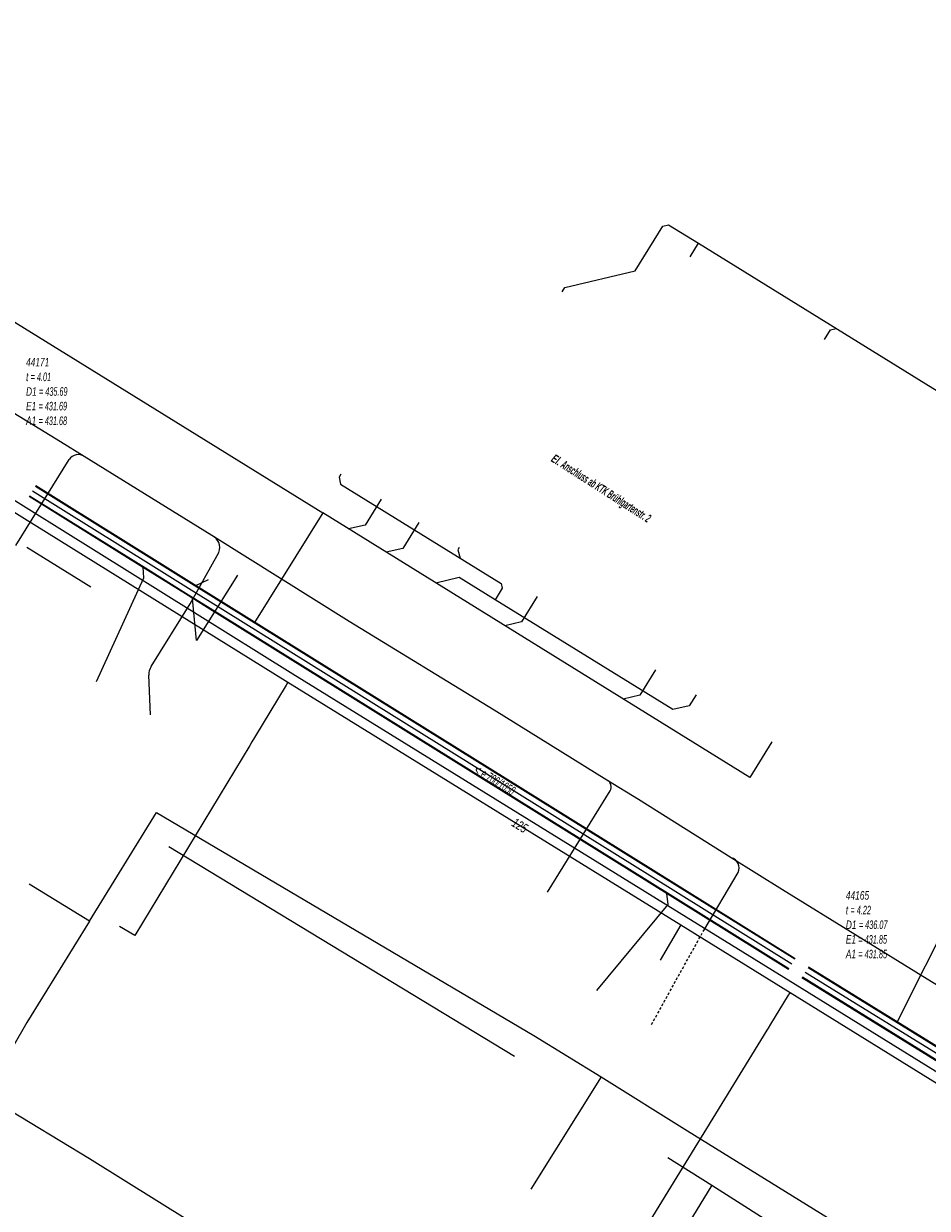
# Model space of a CAD drawing. Header units: metres. Extents: x 2695563 to 2696938, y 1260544 to 1262032.
# Tile 175 of 256: x 2696219 to 2696272, y 1261714 to 1261784. Entities that reach past the tile are written whole.
import ezdxf

# ---------------------------------------------------------------- set-up
doc = ezdxf.new("R2010")
doc.units = ezdxf.units.M
doc.linetypes.add('AUSGEZOGEN', pattern=[0])
doc.linetypes.add('STRICHLINIE2_S3', pattern=[0.25, 0.15, -0.1])
for name, color, linetype in [('AW_LK_ Haltung Text', 7, 'AUSGEZOGEN'), ('AW_LK_Haltung', 24, 'AUSGEZOGEN'), ('AW_LK_Normschacht Text', 24, 'AUSGEZOGEN'), ('EW_LK_Freitext_Text', 1, 'AUSGEZOGEN'), ('EW_LK_Trasseabs', 1, 'AUSGEZOGEN'), ('FM_LK_SW_TRASSEKANTE', 94, 'AUSGEZOGEN'), ('TV_LK_LEITUNG', 92, 'AUSGEZOGEN'), ('WA_LK_Leitung', 171, 'AUSGEZOGEN'), ('WA_LK_Leitung_Text', 171, 'AUSGEZOGEN')]:
    doc.layers.add(name, color=color, linetype=linetype)
doc.styles.add('ARIAL', font='arial.ttf')
doc.styles.add('ARIALNARROW', font='ARIALN.TTF')

# ---------------------------------------------------------------- blocks, each defined once
blk = doc.blocks.new('COMPLEXOBJECT_2140')
at = {"layer": 'EW_LK_Trasseabs', "color": 1, "linetype": 'AUSGEZOGEN', "transparency": 33554687}
blk.add_line((6248.658, 11733.001), (6252.342, 11738.951), dxfattribs=at)
blk.add_arc((6251.949, 11739.185), 0.457, 329.19009, 63.6853, dxfattribs=at)
blk = doc.blocks.new('COMPLEXOBJECT_2635')
at = {"layer": 'EW_LK_Trasseabs', "color": 1, "linetype": 'AUSGEZOGEN', "transparency": 33554687}
blk.add_line((6227.638, 11749.954), (6229.327, 11752.987), dxfattribs=at)
blk.add_arc((6228.578, 11753.258), 0.797, 340.07739, 64.57816, dxfattribs=at)
blk = doc.blocks.new('COMPLEXOBJECT_2636')
at = {"layer": 'EW_LK_Trasseabs', "color": 1, "linetype": 'AUSGEZOGEN', "transparency": 33554687}
blk.add_line((6257.851, 11730.749), (6259.874, 11734.155), dxfattribs=at)
blk.add_arc((6259.309, 11734.421), 0.625, 334.79029, 74.75163, dxfattribs=at)

msp = doc.modelspace()

# ---------------------------------------------------------------- linework, layer by layer
at = {"layer": 'AW_LK_Haltung', "color": 24, "linetype": 'AUSGEZOGEN', "transparency": 33554687}
for p, q in [((2696258.026, 1261770.196), (2696258.517, 1261770.986)), ((2696236.409, 1261755.118), (2696232.399, 1261748.664)), ((2696261.539, 1261739.554), (2696236.409, 1261755.118)), ((2696229.665, 1261751.188), (2696228.93, 1261750.824)), ((2696231.401, 1261751.461), (2696228.971, 1261747.623)), ((2696228.971, 1261747.623), (2696228.745, 1261750.083)), ((2696262.835, 1261741.649), (2696261.539, 1261739.554)), ((2696273.64, 1261732.028), (2696270.178, 1261725.137))]:
    msp.add_line(p, q, dxfattribs=at)
at = {"layer": 'AW_LK_Haltung', "linetype": 'AUSGEZOGEN', "transparency": 33554687}
for p, q in [((2696226.484, 1261752.323), (2696219.506, 1261756.672)), ((2696226.494, 1261752.34), (2696219.516, 1261756.689)), ((2696226.504, 1261752.357), (2696219.526, 1261756.706)), ((2696226.114, 1261751.729), (2696219.136, 1261756.078)), ((2696226.124, 1261751.746), (2696219.146, 1261756.095)), ((2696226.134, 1261751.763), (2696219.156, 1261756.112)), ((2696228.704, 1261750.964), (2696226.494, 1261752.34)), ((2696228.714, 1261750.981), (2696226.504, 1261752.357)), ((2696228.324, 1261750.353), (2696226.114, 1261751.729)), ((2696228.334, 1261750.37), (2696226.124, 1261751.746)), ((2696228.344, 1261750.387), (2696226.134, 1261751.763)), ((2696228.694, 1261750.947), (2696226.484, 1261752.323)), ((2696229.982, 1261750.145), (2696228.694, 1261750.947)), ((2696229.992, 1261750.162), (2696228.704, 1261750.964)), ((2696230.002, 1261750.179), (2696228.714, 1261750.981)), ((2696229.612, 1261749.551), (2696228.324, 1261750.353)), ((2696229.622, 1261749.568), (2696228.334, 1261750.37)), ((2696229.632, 1261749.585), (2696228.344, 1261750.387)), ((2696255.475, 1261733.452), (2696229.612, 1261749.551)), ((2696255.485, 1261733.469), (2696229.622, 1261749.568)), ((2696255.495, 1261733.486), (2696229.632, 1261749.585)), ((2696255.845, 1261734.046), (2696229.982, 1261750.145)), ((2696255.855, 1261734.063), (2696229.992, 1261750.162)), ((2696255.865, 1261734.08), (2696230.002, 1261750.179)), ((2696264.178, 1261728.854), (2696255.845, 1261734.046)), ((2696264.188, 1261728.871), (2696255.855, 1261734.063)), ((2696264.198, 1261728.888), (2696255.865, 1261734.08)), ((2696263.808, 1261728.26), (2696255.475, 1261733.452)), ((2696263.818, 1261728.277), (2696255.485, 1261733.469)), ((2696263.828, 1261728.294), (2696255.495, 1261733.486)), ((2696280.354, 1261718.842), (2696264.97, 1261728.359)), ((2696280.364, 1261718.859), (2696264.98, 1261728.376)), ((2696280.375, 1261718.875), (2696264.99, 1261728.392)), ((2696279.985, 1261718.247), (2696264.602, 1261727.764)), ((2696279.996, 1261718.263), (2696264.612, 1261727.78)), ((2696280.006, 1261718.28), (2696264.622, 1261727.797))]:
    msp.add_line(p, q, dxfattribs=at)
at = {"layer": 'AW_LK_Haltung', "color": 255, "transparency": 33554687}
for p, q in [((2696226.309, 1261752.043), (2696219.331, 1261756.392)), ((2696228.519, 1261750.667), (2696226.309, 1261752.043)), ((2696229.807, 1261749.865), (2696228.519, 1261750.667)), ((2696255.67, 1261733.766), (2696229.807, 1261749.865)), ((2696264.003, 1261728.574), (2696255.67, 1261733.766)), ((2696280.18, 1261718.561), (2696264.796, 1261728.078))]:
    msp.add_line(p, q, dxfattribs=at)
at = {"layer": 'AW_LK_Haltung', "color": 24, "linetype": 'AUSGEZOGEN', "transparency": 33554687}
for points in [[(2696204.956, 1261778.773), (2696206.081, 1261773.901), (2696236.409, 1261755.118)], [(2696250.484, 1261768.132), (2696250.641, 1261768.388), (2696254.778, 1261769.361), (2696256.41, 1261771.996), (2696256.754, 1261772.077), (2696258.517, 1261770.986)], [(2696258.517, 1261770.986), (2696282.785, 1261755.962), (2696283.575, 1261756.084)], [(2696265.925, 1261765.325), (2696266.275, 1261765.889), (2696266.615, 1261765.973)], [(2696237.466, 1261757.397), (2696237.364, 1261757.232), (2696237.461, 1261756.819), (2696246.906, 1261750.969), (2696246.971, 1261750.694), (2696246.55, 1261750.013)], [(2696239.847, 1261755.925), (2696238.901, 1261754.395), (2696237.925, 1261754.179)], [(2696242.059, 1261754.557), (2696241.113, 1261753.028), (2696240.137, 1261752.809)], [(2696244.44, 1261753.085), (2696244.351, 1261752.94), (2696244.496, 1261752.462)], [(2696223.089, 1261745.21), (2696225.89, 1261751.293), (2696225.839, 1261751.924)], [(2696246.55, 1261750.013), (2696244.425, 1261751.33), (2696243.065, 1261750.995)], [(2696258.37, 1261744.41), (2696257.97, 1261743.764), (2696256.995, 1261743.545), (2696246.55, 1261750.013)], [(2696249.014, 1261750.195), (2696248.093, 1261748.705), (2696247.117, 1261748.486)], [(2696255.988, 1261745.883), (2696255.064, 1261744.388), (2696254.088, 1261744.168)], [(2696252.53, 1261727.022), (2696256.727, 1261732.079), (2696256.65, 1261732.72)]]:
    msp.add_lwpolyline(points, dxfattribs=at)
at = {"layer": 'EW_LK_Trasseabs', "color": 1, "linetype": 'AUSGEZOGEN', "transparency": 33554687}
for p, q in [((2696234.647, 1261745.632), (2696201.434, 1261766.313)), ((2696218.359, 1261753.195), (2696221.496, 1261758.256)), ((2696229.89, 1261753.788), (2696222.376, 1261758.443)), ((2696222.763, 1261750.757), (2696218.998, 1261753.078)), ((2696226.313, 1261746.083), (2696228.608, 1261749.764)), ((2696226.272, 1261743.241), (2696226.173, 1261745.569))]:
    msp.add_line(p, q, dxfattribs=at)
at = {"layer": 'EW_LK_Trasseabs', "color": 1, "linetype": 'STRICHLINIE2_S3', "transparency": 33554687}
msp.add_line((2696255.754, 1261725.023), (2696258.821, 1261730.559), dxfattribs=at)
at = {"layer": 'EW_LK_Trasseabs', "color": 1, "linetype": 'AUSGEZOGEN', "transparency": 33554687}
for points in [[(2696222.376, 1261758.443), (2696220.979, 1261759.307), (2696212.45, 1261764.529), (2696203.948, 1261769.792), (2696197.167, 1261774.037)], [(2696253.122, 1261739.405), (2696246.484, 1261743.511), (2696237.956, 1261748.733), (2696229.89, 1261753.788)], [(2696338.258, 1261681.561), (2696312.248, 1261697.595), (2696288.248, 1261712.493), (2696264.191, 1261727.377), (2696234.647, 1261745.632)], [(2696260.443, 1261734.834), (2696254.988, 1261738.25), (2696253.122, 1261739.405)], [(2696280.669, 1261722.362), (2696271.968, 1261727.682), (2696263.463, 1261732.942), (2696260.443, 1261734.834)]]:
    msp.add_lwpolyline(points, dxfattribs=at)
for centre, radius, start, end in [((2696222.026, 1261757.927), 0.624, 55.82866, 148.16514), ((2696227.068, 1261745.601), 0.896, 147.46429, 182.0632)]:
    msp.add_arc(centre, radius, start, end, dxfattribs=at)
at = {"layer": 'FM_LK_SW_TRASSEKANTE', "color": 94, "linetype": 'AUSGEZOGEN', "transparency": 33554687}
for p, q in [((2696222.677, 1261731.09), (2696219.145, 1261733.269)), ((2696252.78, 1261721.942), (2696248.652, 1261715.324))]:
    msp.add_line(p, q, dxfattribs=at)
for points in [[(2696222.677, 1261731.09), (2696226.625, 1261737.494), (2696248.822, 1261724.381), (2696252.78, 1261721.942)], [(2696222.677, 1261731.09), (2696219.003, 1261725.132), (2696217.222, 1261722.049)], [(2696252.78, 1261721.942), (2696257.871, 1261718.767), (2696278.615, 1261705.922), (2696282.865, 1261703.289), (2696278.758, 1261696.658)]]:
    msp.add_lwpolyline(points, dxfattribs=at)
at = {"layer": 'TV_LK_LEITUNG', "color": 92, "linetype": 'AUSGEZOGEN', "transparency": 33554687}
for p, q in [((2696227.355, 1261735.491), (2696247.69, 1261723.149)), ((2696256.709, 1261717.195), (2696259.299, 1261715.557)), ((2696259.299, 1261715.557), (2696249.579, 1261699.791)), ((2696259.299, 1261715.557), (2696272.248, 1261707.364))]:
    msp.add_line(p, q, dxfattribs=at)
msp.add_lwpolyline([(2696213.937, 1261722.427), (2696222.676, 1261717.138), (2696230.609, 1261712.194)], dxfattribs=at)
at = {"layer": 'WA_LK_Leitung', "color": 7, "linetype": 'AUSGEZOGEN', "transparency": 33554687}
msp.add_line((2696257.479, 1261730.881), (2696256.254, 1261728.801), dxfattribs=at)
for points in [[(2696166.121, 1261782.4), (2696166.508, 1261782.502), (2696171.83, 1261783.906), (2696179.344, 1261779.267), (2696198.019, 1261767.738), (2696198.843, 1261767.231), (2696234.357, 1261745.164), (2696257.479, 1261730.881), (2696263.902, 1261726.909), (2696287.958, 1261712.025), (2696311.959, 1261697.127), (2696337.969, 1261681.093), (2696365.887, 1261663.784), (2696367.164, 1261664.018)], [(2696234.357, 1261745.164), (2696234.254, 1261744.993), (2696232.4, 1261741.906), (2696232.244, 1261741.646)], [(2696232.244, 1261741.646), (2696232.115, 1261741.432), (2696225.36, 1261730.26), (2696224.459, 1261730.794)], [(2696263.902, 1261726.909), (2696263.797, 1261726.739), (2696262.75, 1261725.034), (2696262.61, 1261724.806)], [(2696262.61, 1261724.806), (2696262.541, 1261724.694), (2696254.75, 1261712), (2696253.83, 1261712.591)]]:
    msp.add_lwpolyline(points, dxfattribs=at)

# ---------------------------------------------------------------- block references
at = {"layer": 'EW_LK_Trasseabs', "color": 1, "linetype": 'AUSGEZOGEN', "lineweight": -3, "transparency": 33554687}
for name in ['COMPLEXOBJECT_2635', 'COMPLEXOBJECT_2140', 'COMPLEXOBJECT_2636']:
    msp.add_blockref(name, (2690000.97, 1249999.81), dxfattribs=at)

# ---------------------------------------------------------------- texts
at = {"layer": 'AW_LK_ Haltung Text', "color": 24, "transparency": 33554687, "insert": (2696246.523, 1261739.392), "char_height": 0.55705, "width": 3.40438, "attachment_point": 5, "rotation": 328.6809, "style": 'ARIAL'}
msp.add_mtext('\\A1;{\\fArial|i1|b0;\\H0.557054;\\W0.700000;\\C24;< \\W0.490000;e 700/1050}\\P', dxfattribs=at)
at = {"layer": 'AW_LK_Normschacht Text', "color": 24, "transparency": 33554687, "char_height": 0.50641, "attachment_point": 1, "line_spacing_factor": 1.024096, "style": 'ARIAL'}
for s, insert, width in [('\\A1;{\\fArial|i1|b0;\\H0.506413;\\W0.694455;\\C24;44171}\\P{\\fArial|i1|b0;\\H0.505000;\\W0.694455;\\C24;t \\W0.486119;= 4.01}\\P{\\fArial|i1|b0;\\H0.505000;\\W0.694455;\\C24;D1 \\W0.486119;= 435.69}\\P{\\fArial|i1|b0;\\H0.505000;\\W0.694455;\\C24;E1 \\W0.486119;= 431.69}\\P{\\fArial|i1|b0;\\H0.505000;\\W0.694455;\\C24;A1 \\W0.486119;= 431.68}\\P', (2696218.952, 1261764.245), 2.83115), ('\\A1;{\\fArial|i1|b0;\\H0.506413;\\W0.697091;\\C24;44165}\\P{\\fArial|i1|b0;\\H0.505000;\\W0.697091;\\C24;t \\W0.487964;= 4.22}\\P{\\fArial|i1|b0;\\H0.505000;\\W0.697091;\\C24;D1 \\W0.487964;= 436.07}\\P{\\fArial|i1|b0;\\H0.505000;\\W0.697091;\\C24;E1 \\W0.487964;= 431.85}\\P{\\fArial|i1|b0;\\H0.505000;\\W0.697091;\\C24;A1 \\W0.487964;= 431.85}\\P', (2696267.18, 1261732.869), 2.8452)]:
    msp.add_mtext(s, dxfattribs=dict(at, insert=insert, width=width))
at = {"layer": 'EW_LK_Freitext_Text', "color": 1, "transparency": 33554687, "insert": (2696252.745, 1261756.505), "char_height": 0.5075, "width": 7.78805, "attachment_point": 5, "rotation": 327.4092, "style": 'ARIALNARROW'}
msp.add_mtext('\\A1;{\\fArial Narrow|i1|b1;\\H0.507500;\\W0.700000;\\C1;El. \\W0.490000;Anschluss ab KTK Brühlgartenstr. 2}\\P', dxfattribs=at)
at = {"layer": 'WA_LK_Leitung_Text', "color": 7, "transparency": 33554687, "insert": (2696248, 1261736.73), "char_height": 0.55426, "width": 1.10014, "attachment_point": 5, "rotation": 328.2957, "style": 'ARIAL'}
msp.add_mtext('\\A1;{\\fArial|i1|b0;\\H0.554263;\\W0.700000;\\C7;125}\\P', dxfattribs=at)

doc.saveas('drawing.dxf')
